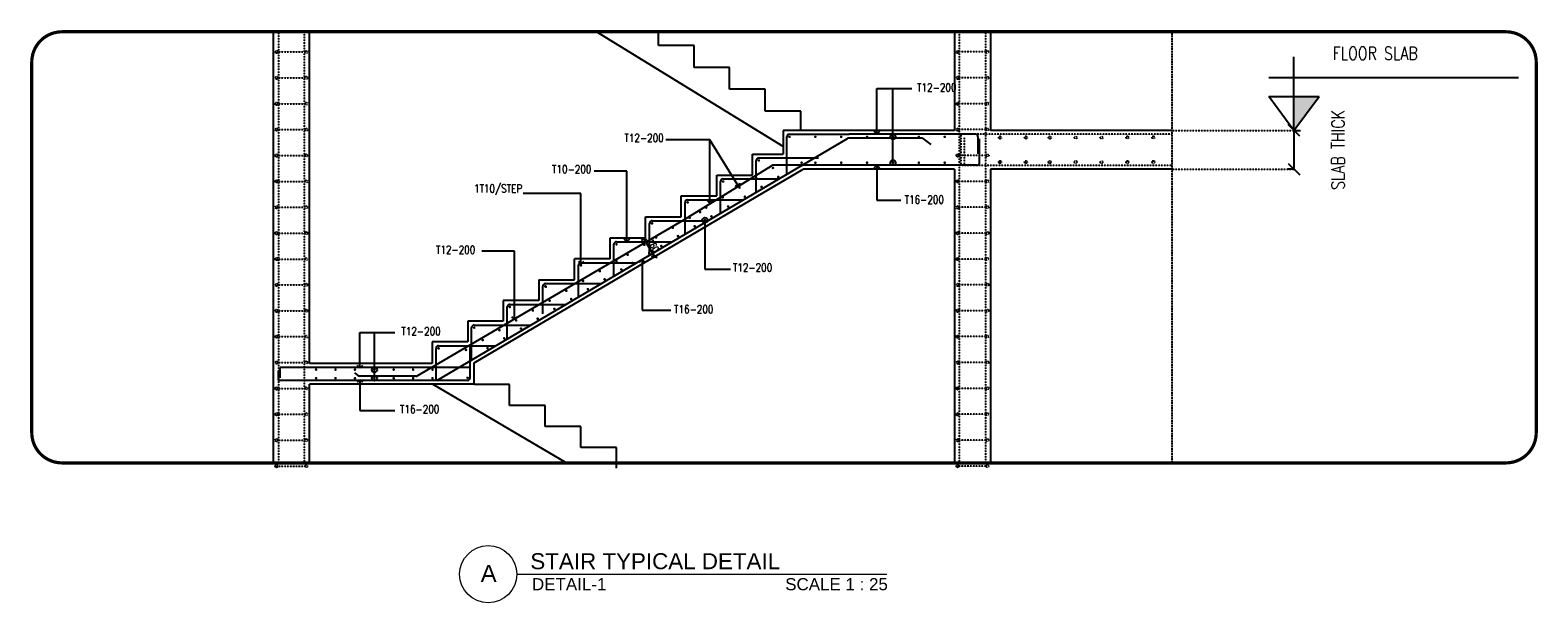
# Model space of a CAD drawing. Header units: inches. Extents: x -1387 to 177467, y -53208 to 11681.
# Tile 10 of 14: x 4 to 11658, y 4 to 4429. Entities that reach past the tile are written whole.
import ezdxf
from ezdxf import colors
from ezdxf.entities.mleader import LeaderData, LeaderLine
from ezdxf.enums import TextEntityAlignment as Align
from ezdxf.math import Vec2, Vec3

# ---------------------------------------------------------------- set-up
doc = ezdxf.new("R2010")
doc.units = ezdxf.units.IN
doc.header["$MEASUREMENT"] = 0
doc.linetypes.add('HIDDEN', pattern=[0.375, 0.25, -0.125])
doc.linetypes.add('Level-200$0$DOT2', pattern=[0.125, 0, -0.125])
for name, color, linetype in [('APG-STR-DT-LEADER', 7, 'Continuous'), ('S-CON-SEC', 2, 'Continuous'), ('S-DT-DIMS', 7, 'Continuous'), ('S-DT-TEXT', 91, 'Continuous'), ('S-ENLARGED AREA', 5, 'HIDDEN'), ('S-LEVEL-SEC', 7, 'Continuous'), ('S-RBAR', 4, 'Continuous'), ('S-RBAR-SEC', 4, 'Continuous'), ('S-STAIR', 1, 'Continuous')]:
    doc.layers.add(name, color=color, linetype=linetype)
doc.layers.add('APG-STR-TEXT-SUB TITLE', color=53, linetype='Continuous', lineweight=9)
doc.styles.add('APG ROMANS 0.80', font='romans.shx', dxfattribs={"width": 0.8})
doc.styles.add('Arial', font='arial.ttf', dxfattribs={"width": 0.8})
doc.styles.get("Standard").update_dxf_attribs({"font": 'arial.ttf'})
doc.dimstyles.new('APG-STR-25 DT', dxfattribs={"dimscale": 250, "dimtxt": 0.2, "dimasz": 0.13, "dimexe": 0.1, "dimexo": 0.1, "dimgap": 0.05, "dimtad": 1, "dimdec": 0, "dimrnd": 5, "dimzin": 3, "dimdsep": 46, "dimtxsty": 'APG ROMANS 0.80', "dimblk": 'OBLIQUE', "dimcen": 0.05, "dimclrd": 256, "dimclre": 256, "dimclrt": 2, "dimadec": 0, "dimazin": 0, "dimtfac": 1, "dimtdec": 0, "dimtofl": 0, "dimtmove": 2, "dimatfit": 3, "dimfxl": 0.35, "dimfxlon": 1, "dimtolj": 1, "dimtzin": 0, "dimarcsym": 0})
doc.dimstyles.new('APG-STR-50 DT', dxfattribs={"dimscale": 500, "dimtxt": 0.2, "dimasz": 0.18, "dimexe": 0.1, "dimexo": 0.1, "dimgap": 0.05, "dimtad": 1, "dimdec": 0, "dimrnd": 5, "dimzin": 3, "dimdsep": 46, "dimtxsty": 'APG ROMANS 0.80', "dimblk": 'OBLIQUE', "dimcen": 0.05, "dimclrd": 256, "dimclre": 256, "dimclrt": 2, "dimadec": 0, "dimazin": 0, "dimtfac": 1, "dimtdec": 0, "dimtofl": 0, "dimtmove": 2, "dimatfit": 3, "dimfxl": 0.35, "dimfxlon": 1, "dimtolj": 1, "dimtzin": 0, "dimarcsym": 0})

# ---------------------------------------------------------------- blocks, each defined once
blk = doc.blocks.new('*U5')
blk.add_hatch(color=250).paths.add_polyline_path([(391, 521), (0, 521), (0, 0)])
for p, q in [((0, 0), (0, 1134)), ((-391, 818), (3473, 818)), ((0, 0), (-391, 521)), ((-391, 521), (391, 521)), ((0, 0), (391, 521))]:
    blk.add_line(p, q)
at = {"style": 'APG ROMANS 0.80', "width": 0.8}
blk.add_attdef('2', text='', height=200, dxfattribs=at).set_placement((597, 1291), align=Align.TOP_LEFT)
blk.add_attdef('1', (597, 915), '', height=200, dxfattribs=at)
blk = doc.blocks.new('_Oblique')
at = {"color": 4, "linetype": 'ByBlock', "lineweight": -2}
blk.add_line((-0.5, -0.5), (0.5, 0.5), dxfattribs=at)
blk = doc.blocks.new('*D8')
at = {"layer": 'DEFPOINTS', "color": 0, "transparency": 16777216}
for p in [(4761, 2824), (4843, 2686), (4829, 2679)]:
    blk.add_point(p, dxfattribs=at)
at = {"layer": 'S-DT-DIMS', "lineweight": -2, "transparency": 16777216}
for p, q in [((4748, 2816), (4727, 2804)), ((4748, 2816), (4829, 2679)), ((4829, 2679), (4808, 2666))]:
    blk.add_line(p, q, dxfattribs=at)
at = {"layer": 'S-DT-DIMS', "lineweight": -2, "transparency": 16777216, "xscale": 32.5, "yscale": 32.5, "zscale": 32.5}
for p, rotation in [((4748, 2816), 120.487219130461), ((4829, 2679), 300.487219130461)]:
    blk.add_blockref('_Oblique', p, dxfattribs=dict(at, rotation=rotation))
at = {"layer": 'S-DT-DIMS', "color": 2, "transparency": 16777216, "insert": (4821, 2766), "char_height": 50, "attachment_point": 5, "rotation": 300.4872, "style": 'APG ROMANS 0.80'}
blk.add_mtext('\\A1;160', dxfattribs=at)
blk = doc.blocks.new('*D7')
at = {"layer": 'DEFPOINTS', "color": 0, "transparency": 16777216}
for p in [(9773, 3655, 0), (9773, 3355, 0), (9773, 3355)]:
    blk.add_point(p, dxfattribs=at)
at = {"layer": 'S-DT-DIMS', "lineweight": -2, "transparency": 16777216}
for p, q in [((9773, 3655), (9823, 3655)), ((9773, 3655), (9773, 3355)), ((9773, 3355), (9723, 3355))]:
    blk.add_line(p, q, dxfattribs=at)
at = {"layer": 'S-DT-DIMS', "lineweight": -2, "transparency": 16777216, "xscale": 90, "yscale": 90, "zscale": 90}
for p, rotation in [((9773, 3655), 90), ((9773, 3355), 270)]:
    blk.add_blockref('_Oblique', p, dxfattribs=dict(at, rotation=rotation))
at = {"layer": 'S-DT-DIMS', "color": 2, "transparency": 16777216, "insert": (10114, 3504), "char_height": 100, "attachment_point": 5, "rotation": 90, "style": 'APG ROMANS 0.80'}
blk.add_mtext('\\A1;SLAB THICK', dxfattribs=at)
blk = doc.blocks.new('_Open90')
at = {"color": 0, "lineweight": -2}
for p, q in [((0, 0), (-1, 0)), ((-0.5, 0.5), (0, 0)), ((0, 0), (-0.5, -0.5))]:
    blk.add_line(p, q, dxfattribs=at)
blk = doc.blocks.new('_Small')
at = {"color": 0, "linetype": 'ByBlock', "lineweight": -2}
blk.add_circle((0, 0), 0.25, dxfattribs=at)
blk = doc.blocks.new('*U6')
at = {"color": 0}
blk.add_line((0.589, 0), (8.216, 0), dxfattribs=at)
blk.add_circle((0, 0), 0.589, dxfattribs=at)
at = {"style": 'Arial'}
blk.add_attdef('C', (0.868, 0.104), '', height=0.33, dxfattribs=at)
blk.add_attdef('A', text='', height=0.35, dxfattribs=at).set_placement((0.009, 0.018), align=Align.MIDDLE_CENTER)
blk.add_attdef('D', text='', height=0.25, dxfattribs=at).set_placement((8.238, -0.08), align=Align.TOP_RIGHT)

msp = doc.modelspace()

# ---------------------------------------------------------------- linework, layer by layer
at = {"color": 6, "linetype": 'HIDDEN'}
msp.add_line((8830.5, 1085.2), (8830.5, 4416.8), dxfattribs=at)
at = {"layer": 'S-CON-SEC'}
for p, q in [((1883.4, 4416.8), (1883.4, 1085.2)), ((2163.4, 1852.8), (2163.4, 4416.8)), ((7148.4, 4416.8), (7148.4, 3655)), ((7428.4, 4416.8), (7428.4, 3655)), ((7148.4, 3655), (5823.4, 3655)), ((5823.4, 3655), (5823.4, 3471.8)), ((8830.5, 3655), (7428.4, 3655)), ((5586.4, 3471.8), (5823.4, 3471.8)), ((5586.4, 3309.9), (5586.4, 3471.8)), ((3435.4, 1857.9), (5978.3, 3355)), ((5311.4, 3309.9), (5586.4, 3309.9)), ((5311.4, 3148), (5311.4, 3309.9)), ((7148.4, 3355), (5978.3, 3355)), ((7148.4, 3355), (7148.4, 1085.2)), ((7428.4, 3355), (7428.4, 1085.2)), ((8830.5, 3355), (7428.4, 3355)), ((5036.4, 2986.1), (5036.4, 3148)), ((5036.4, 3148), (5311.4, 3148)), ((4761.4, 2824.2), (4761.4, 2986.1)), ((4761.4, 2986.1), (5036.4, 2986.1)), ((4486.4, 2662.3), (4486.4, 2824.2)), ((4486.4, 2824.2), (4761.4, 2824.2)), ((4211.4, 2500.4), (4211.4, 2662.3)), ((4486.4, 2662.3), (4211.4, 2662.3)), ((3936.4, 2500.4), (4211.4, 2500.4)), ((3936.4, 2500.4), (3936.4, 2340.4)), ((3936.4, 2340.4), (3661.4, 2340.4)), ((3661.4, 2340.4), (3661.4, 2180.4)), ((3661.4, 2180.4), (3386.4, 2180.4)), ((3386.4, 2180.4), (3386.4, 2020.4)), ((3386.4, 2020.4), (3111.4, 2020.4)), ((3111.4, 2020.4), (3111.4, 1852.8)), ((3111.4, 1852.8), (2163.4, 1852.8)), ((3435.4, 1690.9), (3435.4, 1857.9)), ((2163.4, 1085.2), (2163.4, 1692.8)), ((3435.4, 1692.8), (2163.4, 1692.8))]:
    msp.add_line(p, q, dxfattribs=at)
at = {"layer": 'S-ENLARGED AREA', "ltscale": 1000, "const_width": 25, "elevation": 0}
msp.add_lwpolyline([(250.2, 4416.8), (11411.9, 4416.8, -0.4142136), (11645.7, 4183), (11645.7, 1319, -0.4142136), (11411.9, 1085.2), (250.2, 1085.2, -0.4142136), (16.4, 1319), (16.4, 4183, -0.4142136)], format="xyb", close=True, dxfattribs=at)
at = {"layer": 'S-LEVEL-SEC', "color": 4, "linetype": 'Level-200$0$DOT2', "ltscale": 0.25}
for p, q in [((8830.5, 3655), (9773, 3655)), ((8830.5, 3355), (9773, 3355))]:
    msp.add_line(p, q, dxfattribs=at)
at = {"layer": 'S-RBAR', "color": 25, "linetype": 'HIDDEN', "ltscale": 0.25}
for p, q in [((1923.4, 4416.8), (1923.4, 1085.2)), ((2123.4, 1085.2), (2123.4, 4416.8)), ((7188.4, 1085.2, 0), (7188.4, 4416.8, 0)), ((1918.4, 4260.8, 0), (2128.4, 4260.8, 0)), ((7393.4, 4260.8, 0), (7183.4, 4260.8, 0)), ((1918.4, 4060.8, 0), (2128.4, 4060.8, 0)), ((7393.4, 4060.8, 0), (7183.4, 4060.8, 0)), ((1918.4, 3860.8, 0), (2128.4, 3860.8, 0)), ((7393.4, 3860.8, 0), (7183.4, 3860.8, 0)), ((1918.4, 3660.8, 0), (2128.4, 3660.8, 0)), ((8830.5, 3625, 0), (7182.9, 3625, 0)), ((7393.4, 3660.8, 0), (7183.4, 3660.8, 0)), ((7197.9, 3625, 0), (7197.9, 3385, 0)), ((7222.9, 3600, 0), (7222.9, 3385, 0)), ((1918.4, 3460.8, 0), (2128.4, 3460.8, 0)), ((7393.4, 3460.8, 0), (7183.4, 3460.8, 0)), ((7207.9, 3385, 0), (8830.5, 3385, 0)), ((1918.4, 3260.8, 0), (2128.4, 3260.8, 0)), ((7393.4, 3260.8, 0), (7183.4, 3260.8, 0)), ((1918.4, 3060.8, 0), (2128.4, 3060.8, 0)), ((7393.4, 3060.8, 0), (7183.4, 3060.8, 0)), ((1918.4, 2860.8, 0), (2128.4, 2860.8, 0)), ((7393.4, 2860.8, 0), (7183.4, 2860.8, 0)), ((1918.4, 2660.8, 0), (2128.4, 2660.8, 0)), ((7393.4, 2660.8, 0), (7183.4, 2660.8, 0)), ((1918.4, 2460.8, 0), (2128.4, 2460.8, 0)), ((7393.4, 2460.8, 0), (7183.4, 2460.8, 0)), ((1918.4, 2260.8, 0), (2128.4, 2260.8, 0)), ((7393.4, 2260.8, 0), (7183.4, 2260.8, 0)), ((1918.4, 2060.8, 0), (2128.4, 2060.8, 0)), ((7393.4, 2060.8, 0), (7183.4, 2060.8, 0)), ((1918.4, 1860.8, 0), (2128.4, 1860.8, 0)), ((7393.4, 1860.8, 0), (7183.4, 1860.8, 0)), ((1918.4, 1660.8, 0), (2128.4, 1660.8, 0)), ((7393.4, 1660.8, 0), (7183.4, 1660.8, 0)), ((1918.4, 1460.8, 0), (2128.4, 1460.8, 0)), ((7393.4, 1460.8, 0), (7183.4, 1460.8, 0)), ((1918.4, 1260.8, 0), (2128.4, 1260.8, 0)), ((7393.4, 1260.8, 0), (7183.4, 1260.8, 0)), ((1918.4, 1060.8, 0), (2128.4, 1060.8, 0)), ((7393.4, 1060.8, 0), (7183.4, 1060.8, 0))]:
    msp.add_line(p, q, dxfattribs=at)
msp.add_lwpolyline([(7388.4, 4416.8), (7388.4, 1085.2)], dxfattribs=at)
for centre in [(1908.4, 4260.8, 0), (2138.4, 4260.8, 0), (7173.4, 4260.8, 0), (7403.4, 4260.8, 0), (1908.4, 4060.8, 0), (2138.4, 4060.8, 0), (7173.4, 4060.8, 0), (7403.4, 4060.8, 0), (1908.4, 3860.8, 0), (2138.4, 3860.8, 0), (7173.4, 3860.8, 0), (7403.4, 3860.8, 0), (1908.4, 3660.8, 0), (2138.4, 3660.8, 0), (7173.4, 3660.8, 0), (7403.4, 3660.8, 0), (7501, 3600, 0), (7701, 3600, 0), (7886, 3600, 0), (8086, 3600, 0), (8286, 3600, 0), (8486, 3600, 0), (8686, 3600, 0), (1908.4, 3460.8, 0), (2138.4, 3460.8, 0), (7173.4, 3460.8, 0), (7403.4, 3460.8, 0), (7501, 3410, 0), (7701, 3410, 0), (7886, 3410, 0), (8086, 3410, 0), (8286, 3410, 0), (8486, 3410, 0), (8686, 3410, 0), (1908.4, 3260.8, 0), (2138.4, 3260.8, 0), (7173.4, 3260.8, 0), (7403.4, 3260.8, 0), (1908.4, 3060.8, 0), (2138.4, 3060.8, 0), (7173.4, 3060.8, 0), (7403.4, 3060.8, 0), (1908.4, 2860.8, 0), (2138.4, 2860.8, 0), (7173.4, 2860.8, 0), (7403.4, 2860.8, 0), (1908.4, 2660.8, 0), (2138.4, 2660.8, 0), (7173.4, 2660.8, 0), (7403.4, 2660.8, 0), (1908.4, 2460.8, 0), (2138.4, 2460.8, 0), (7173.4, 2460.8, 0), (7403.4, 2460.8, 0), (1908.4, 2260.8, 0), (2138.4, 2260.8, 0), (7173.4, 2260.8, 0), (7403.4, 2260.8, 0), (1908.4, 2060.8, 0), (2138.4, 2060.8, 0), (7173.4, 2060.8, 0), (7403.4, 2060.8, 0), (1908.4, 1860.8, 0), (2138.4, 1860.8, 0), (7173.4, 1860.8, 0), (7403.4, 1860.8, 0), (1908.4, 1660.8, 0), (2138.4, 1660.8, 0), (7173.4, 1660.8, 0), (7403.4, 1660.8, 0), (1908.4, 1460.8, 0), (2138.4, 1460.8, 0), (7173.4, 1460.8, 0), (7403.4, 1460.8, 0), (1908.4, 1260.8, 0), (2138.4, 1260.8, 0), (7173.4, 1260.8, 0), (7403.4, 1260.8, 0), (1908.4, 1060.8, 0), (2138.4, 1060.8, 0), (7173.4, 1060.8, 0), (7403.4, 1060.8, 0)]:
    msp.add_circle(centre, 10, dxfattribs=at)
at = {"layer": 'S-RBAR-SEC'}
for p, q in [((5873.4, 3625), (6336, 3625)), ((7310.2, 3625), (6336, 3625)), ((3146.8, 1722.8), (6322.1, 3592.2)), ((5853.4, 3316.3), (5853.4, 3605)), ((6893.5, 3595), (6332.2, 3595)), ((6905.4, 3591), (6967, 3545.5)), ((7330.2, 3605), (7330.2, 3472.7)), ((7342.8, 3405), (7342.8, 3588.2)), ((5057.8, 2964.1), (5734.9, 3382)), ((5616.4, 3176.7), (5616.4, 3421.8)), ((5636.4, 3441.8), (6099, 3441.8)), ((7322.8, 3385), (5745.4, 3385)), ((5361.4, 3279.9), (5791.7, 3279.9)), ((5341.4, 3014.8), (5341.4, 3259.9)), ((5066.4, 2852.9), (5066.4, 3098)), ((5086.4, 3118), (5516.7, 3118)), ((2996.1, 1758.6), (5057.8, 2964.1)), ((4791.4, 2691), (4791.4, 2936.1)), ((4811.4, 2956.1), (5241.7, 2956.1)), ((4516.4, 2529.1), (4516.4, 2774.2)), ((4536.4, 2794.2), (4966.7, 2794.2)), ((4241.4, 2367.2), (4241.4, 2612.3)), ((4261.4, 2632.3), (4691.7, 2632.3)), ((3966.4, 2238.4), (3966.4, 2450.4)), ((3986.4, 2470.4), (4416.7, 2470.4)), ((3691.4, 2043.4), (3691.4, 2290.4)), ((3711.4, 2310.4), (4144.9, 2310.4)), ((3416.4, 1881.5), (3416.4, 2130.4)), ((3436.4, 2150.4), (3873.1, 2150.4)), ((3161.4, 1990.4), (3601.4, 1990.4)), ((3405.4, 1742.8), (3405.4, 1990.4)), ((3141.4, 1722.8), (3141.4, 1970.4)), ((1924.7, 1722.8), (1924.7, 1793.6)), ((3405.4, 1822.8), (1934.6, 1822.8)), ((1934.6, 1822.8), (1934.6, 1743.5)), ((2538.4, 1760.1), (2512.6, 1780.2)), ((2986, 1755.9), (2550.7, 1755.9)), ((3385.4, 1722.8), (1924.7, 1722.8))]:
    msp.add_line(p, q, dxfattribs=at)
at = {"layer": 'S-RBAR-SEC', "const_width": 10}
for points in [[(5869.1, 3602.3, -1), (5877.6, 3607.6, -1)], [(6069.1, 3602.3, -1), (6077.6, 3607.6, -1)], [(6269.1, 3602.3, -1), (6277.6, 3607.6, -1)], [(6469.1, 3602.3, -1), (6477.6, 3607.6, -1)], [(6669.1, 3602.3, -1), (6677.6, 3607.6, -1)], [(6869.1, 3602.3, -1), (6877.6, 3607.6, -1)], [(7069.1, 3602.3, -1), (7077.6, 3607.6, -1)], [(5632.1, 3419.2, -1), (5640.6, 3424.5, -1)], [(5962.8, 3407.6, 1), (5971.3, 3402.3, 1)], [(6069.1, 3407.6, 1), (6077.6, 3402.3, 1)], [(6269.1, 3407.6, 1), (6277.6, 3402.3, 1)], [(6469.1, 3407.6, 1), (6477.6, 3402.3, 1)], [(6669.1, 3407.6, 1), (6677.6, 3402.3, 1)], [(6869.1, 3407.6, 1), (6877.6, 3402.3, 1)], [(7069.1, 3407.6, 1), (7077.6, 3402.3, 1)], [(5357.1, 3257.3, -1), (5365.6, 3262.6, -1)], [(5611.9, 3286.2, -1), (5620.4, 3291.5, -1)], [(5741.2, 3362.3, -1), (5749.7, 3367.6, -1)], [(5782.7, 3291.9, -1), (5791.1, 3297.2, -1)], [(5353.4, 3134, -1), (5361.9, 3139.3, -1)], [(5482.7, 3210.1, -1), (5491.2, 3215.4, -1)], [(5524.1, 3139.7, -1), (5532.6, 3145, -1)], [(5653.4, 3215.8, -1), (5661.9, 3221.1, -1)], [(5082.1, 3095.4, -1), (5090.6, 3100.7, -1)], [(5178.2, 3021, -1), (5186.7, 3026.3, -1)], [(5225.6, 3055.5, -1), (5234.1, 3060.8, -1)], [(5394.9, 3063.6, -1), (5403.4, 3068.9, -1)], [(4807.1, 2933.5, -1), (4815.6, 2938.8, -1)], [(5097.1, 2976.3, -1), (5105.6, 2981.6, -1)], [(5136.4, 2911.4, -1), (5144.8, 2916.7, -1)], [(5215.4, 2957.9, -1), (5223.9, 2963.2, -1)], [(5265.6, 2987.5, -1), (5274.1, 2992.8, -1)], [(4838.6, 2824.1, -1), (4847.1, 2829.4, -1)], [(4967.9, 2900.2, -1), (4976.3, 2905.5, -1)], [(5007.1, 2835.3, -1), (5015.6, 2840.6, -1)], [(4532.1, 2771.6, -1), (4540.6, 2776.9, -1)], [(4618.1, 2691.2, -1), (4626.6, 2696.5, -1)], [(4747.4, 2767.4, -1), (4755.8, 2772.7, -1)], [(4784.5, 2704.2, -1), (4793, 2709.5, -1)], [(4877.8, 2759.2, -1), (4886.3, 2764.5, -1)], [(4257.1, 2609.6, -1), (4265.6, 2614.9, -1)], [(4402.7, 2564.4, -1), (4411.1, 2569.7, -1)], [(4531.9, 2640.5, -1), (4540.4, 2645.8, -1)], [(4569.1, 2577.4, -1), (4577.6, 2582.7, -1)], [(4655.3, 2628.1, -1), (4663.7, 2633.4, -1)], [(3982.1, 2447.7, -1), (3990.6, 2453, -1)], [(3986.1, 2443.9, -1), (3994.6, 2449.2, -1)], [(4273.4, 2488.3, -1), (4281.9, 2493.6, -1)], [(4439.8, 2501.3, -1), (4448.3, 2506.6, -1)], [(4014.9, 2336.1, -1), (4023.4, 2341.4, -1)], [(4144.1, 2412.2, -1), (4152.6, 2417.5, -1)], [(4181.3, 2349.1, -1), (4189.8, 2354.4, -1)], [(4310.6, 2425.2, -1), (4319.1, 2430.5, -1)], [(3707.1, 2287.7, -1), (3715.6, 2293, -1)], [(3885.6, 2260, -1), (3894.1, 2265.3, -1)], [(4052.1, 2273, -1), (4060.5, 2278.3, -1)], [(3432.1, 2127.7, -1), (3440.6, 2133, -1)], [(3627.1, 2107.8, -1), (3635.6, 2113.1, -1)], [(3756.4, 2183.9, -1), (3764.8, 2189.2, -1)], [(3793.5, 2120.8, -1), (3802, 2126.1, -1)], [(3922.8, 2196.9, -1), (3931.3, 2202.2, -1)], [(3497.8, 2031.7, -1), (3506.3, 2037, -1)], [(3535, 1968.6, -1), (3543.5, 1973.9, -1)], [(3664.3, 2044.7, -1), (3672.7, 2050, -1)], [(3157.1, 1967.7, -1), (3165.6, 1973, -1)], [(3368.6, 1955.6, -1), (3377.1, 1960.9, -1)], [(3405.7, 1892.5, -1), (3414.2, 1897.8, -1)], [(2210.1, 1803.4, -1), (2218.5, 1808.7, -1)], [(2210.1, 1742.2, 1), (2218.5, 1736.9, 1)], [(2360.1, 1803.4, -1), (2368.5, 1808.7, -1)], [(2360.1, 1742.2, 1), (2368.5, 1736.9, 1)], [(2510.1, 1803.4, -1), (2518.5, 1808.7, -1)], [(2510.1, 1742.2, 1), (2518.5, 1736.9, 1)], [(2660.1, 1803.4, -1), (2668.5, 1808.7, -1)], [(2660.1, 1742.2, 1), (2668.5, 1736.9, 1)], [(2810.1, 1803.4, -1), (2818.5, 1808.7, -1)], [(2810.1, 1742.2, 1), (2818.5, 1736.9, 1)], [(2960.1, 1803.4, -1), (2968.5, 1808.7, -1)], [(2960.1, 1742.2, 1), (2968.5, 1736.9, 1)], [(3110.1, 1803.4, -1), (3118.5, 1808.7, -1)], [(3110.1, 1742.2, 1), (3118.5, 1736.9, 1)], [(3381.1, 1740.1, -1), (3389.6, 1745.4, -1)]]:
    msp.add_lwpolyline(points, format="xyb", close=True, dxfattribs=at)
at = {"layer": 'S-RBAR-SEC'}
for centre, start, end in [((5873.4, 3605), 90, 180), ((7310.2, 3605), 0, 90), ((6332.2, 3575), 90, 120.48722), ((6893.5, 3575), 53.51542, 90), ((5636.4, 3421.8), 90, 180), ((5745.4, 3365), 90, 121.68172), ((5745.4, 3365), 90, 121.68172), ((7322.8, 3405), 270, 0), ((5361.4, 3259.9), 90, 180), ((5086.4, 3098), 90, 180), ((4811.4, 2936.1), 90, 180), ((4536.4, 2774.2), 90, 180), ((4261.4, 2612.3), 90, 180), ((3986.4, 2450.4), 90, 180), ((3711.4, 2290.4), 90, 180), ((3436.4, 2130.4), 90, 180), ((3161.4, 1970.4), 90, 180), ((2550.7, 1775.9), 232.07881, 270), ((2986, 1775.9), 270, 300.19162), ((3385.4, 1742.8), 270, 0)]:
    msp.add_arc(centre, 20, start, end, dxfattribs=at)
at = {"layer": 'S-STAIR', "color": 8, "ltscale": 0.2}
for p, q in [((5823.4, 3530.2), (4382.6, 4416.8)), ((4860.4, 4310.6), (4860.4, 4416.8)), ((5135.4, 4310.6), (4860.4, 4310.6)), ((5135.4, 4141.4), (5135.4, 4310.6)), ((5410.4, 4141.4), (5135.4, 4141.4)), ((5410.4, 3972.2), (5410.4, 4141.4)), ((5685.4, 3972.2), (5410.4, 3972.2)), ((5685.4, 3803), (5685.4, 3972.2)), ((5960.4, 3803), (5685.4, 3803)), ((5960.4, 3655), (5960.4, 3803)), ((3116.8, 1692.8), (4148.8, 1085.2)), ((3710.4, 1690.9), (3435.4, 1690.9)), ((3710.4, 1529), (3710.4, 1690.9)), ((3985.4, 1529), (3710.4, 1529)), ((3985.4, 1367.1), (3985.4, 1529)), ((4260.4, 1367.1), (3985.4, 1367.1)), ((4260.4, 1205.2), (4260.4, 1367.1)), ((4535.4, 1205.2), (4260.4, 1205.2)), ((4535.4, 1043.3), (4535.4, 1205.2))]:
    msp.add_line(p, q, dxfattribs=at)

# ---------------------------------------------------------------- block references
at = {"layer": 'APG-STR-TEXT-SUB TITLE', "color": 4, "xscale": 375, "yscale": 375, "zscale": 375}
msp.add_blockref('*U6', (3544.8, 224.7), dxfattribs=at).add_auto_attribs({'D': 'DETAIL-1                                      SCALE 1 : 25', 'A': 'A', 'C': 'STAIR TYPICAL DETAIL'})
at = {"layer": 'S-LEVEL-SEC', "xscale": 0.5, "yscale": 0.5, "zscale": 0.5}
msp.add_blockref('*U5', (9773, 3655), dxfattribs=at).add_auto_attribs({'2': 'FLOOR SLAB'})

# ---------------------------------------------------------------- texts
at = {"layer": 'S-DT-TEXT', "style": 'APG ROMANS 0.80', "width": 0.8}
for s, p in [('T12-200', (7164.3, 3955.3)), ('T12-200', (4901.6, 3565.4)), ('T10-200', (4342.4, 3323.9)), ('1T10/STEP', (3807.4, 3174)), ('T12-200', (3444.9, 2701.1)), ('T12-200', (3177.6, 2071.1))]:
    msp.add_text(s, height=62.5, dxfattribs=at).set_placement(p, align=Align.RIGHT)
for s, p in [('T16-200', (6763.3, 3088.4)), ('T12-200', (5435.8, 2563.3)), ('T16-200', (4981.3, 2241.3)), ('T16-200', (2862.9, 1469.5))]:
    msp.add_text(s, height=62.5, dxfattribs=at).set_placement(p)

# ---------------------------------------------------------------- dimensions: what is measured, and where the dimension line sits
at = {"layer": 'S-DT-DIMS'}
dim = msp.add_linear_dim(base=(9773, 3355, 0), p1=(9773, 3655), p2=(9773, 3355), angle=90, text='SLAB THICK', dimstyle='APG-STR-50 DT', dxfattribs=at)
dim.commit()
dim.dimension.update_dxf_attribs({"geometry": '*D7', "text_midpoint": (10114.1, 3503.6, 0), "dimtype": 160})
dim = msp.add_aligned_dim(p1=(4761.4, 2824.2), p2=(4842.6, 2686.3), distance=-15.4, dimstyle='APG-STR-25 DT', dxfattribs=at)
dim.commit()
dim.dimension.update_dxf_attribs({"geometry": '*D8', "text_midpoint": (4821.1, 2766.5)})

# ---------------------------------------------------------------- leaders
at = {"layer": 'APG-STR-DT-LEADER'}
ml = msp.add_multileader_mtext('Standard', dxfattribs=at)
ml.set_content('')
ml.set_leader_properties(color=256)
ml.set_arrow_properties(name='OPEN90')
ml.build(insert=Vec2(0, 0))
ml.multileader.update_dxf_attribs({"has_dogleg": 0, "dogleg_length": 0.36, "arrow_head_size": 40, "scale": 0.25})
ctx = ml.context
ctx.base_point, ctx.scale, ctx.char_height, ctx.arrow_head_size, ctx.landing_gap_size, ctx.plane_origin = Vec3(6820.1, 3977.4, 0), 0.25, 45, 40, 22.5, Vec3(6549, 3625, 0)
ctx.text_align_type = 2
notes = []
notes.append((ctx, [(0, (1, 1, 0), (6730.1, 3977.4, 0), (1, 0), 90, [(0, [(6549, 3625, 0), (6549, 3977.4, 0)], 0, [])])]))
ctx.mtext, ml.multileader.dxf.content_type = None, 0
ml = msp.add_multileader_mtext('Standard', dxfattribs=at)
ml.set_content('')
ml.set_leader_properties(color=256)
ml.set_arrow_properties(name='SMALL')
ml.build(insert=Vec2(0, 0))
ml.multileader.update_dxf_attribs({"has_dogleg": 0, "dogleg_length": 0.36, "arrow_head_size": 80, "scale": 0.25})
ctx = ml.context
ctx.base_point, ctx.scale, ctx.char_height, ctx.arrow_head_size, ctx.landing_gap_size, ctx.plane_origin = Vec3(6820.1, 3977.4), 0.25, 45, 80, 22.5, Vec3(6673.4, 3605)
ctx.text_align_type = 2
notes.append((ctx, [(0, (1, 1, 0), (6730.1, 3977.4), (1, 0), 90, [(0, [(6673.4, 3605), (6673.4, 3977.4)], 0, [])])]))
ctx.mtext, ml.multileader.dxf.content_type = None, 0
ml = msp.add_multileader_mtext('Standard', dxfattribs=at)
ml.set_content('')
ml.set_leader_properties(color=256)
ml.set_arrow_properties(name='SMALL')
ml.build(insert=Vec2(0, 0))
ml.multileader.update_dxf_attribs({"has_dogleg": 0, "dogleg_length": 0.36, "arrow_head_size": 80, "scale": 0.25})
ctx = ml.context
ctx.base_point, ctx.scale, ctx.char_height, ctx.arrow_head_size, ctx.landing_gap_size, ctx.plane_origin = Vec3(6820.1, 3977.4), 0.25, 45, 80, 22.5, Vec3(6673.4, 3545)
ctx.text_align_type = 2
notes.append((ctx, [(0, (1, 1, 0), (6730.1, 3977.4), (1, 0), 90, [(0, [(6673.4, 3405), (6673.4, 3977.4)], 0, [])])]))
ctx.mtext, ml.multileader.dxf.content_type = None, 0
ml = msp.add_multileader_mtext('Standard', dxfattribs=at)
ml.set_content('')
ml.set_leader_properties(color=256)
ml.set_arrow_properties(name='OPEN90')
ml.build(insert=Vec2(0, 0))
ml.multileader.update_dxf_attribs({"has_dogleg": 0, "dogleg_length": 360, "arrow_head_size": 40, "scale": 0.25})
ctx = ml.context
ctx.base_point, ctx.scale, ctx.char_height, ctx.arrow_head_size, ctx.landing_gap_size, ctx.plane_origin = Vec3(4916.6, 3580.8), 0.25, 0.045, 40, 0.0225, Vec3(5521.4, 3200.1)
notes.append((ctx, [(0, (1, 1, 0), (5006.6, 3580.8), (-1, 0), 90, [(0, [(5481.6, 3218.5), (5258.2, 3580.8)], 0, [])])]))
ctx.mtext, ml.multileader.dxf.content_type = None, 0
ml = msp.add_multileader_mtext('Standard', dxfattribs=at)
ml.set_content('')
ml.set_leader_properties(color=256)
ml.set_arrow_properties(name='OPEN90')
ml.build(insert=Vec2(0, 0))
ml.multileader.update_dxf_attribs({"has_dogleg": 0, "dogleg_length": 360, "arrow_head_size": 40, "scale": 0.25})
ctx = ml.context
ctx.base_point, ctx.scale, ctx.char_height, ctx.arrow_head_size, ctx.landing_gap_size, ctx.plane_origin = Vec3(5006.5, 3580.8), 0.25, 0.045, 40, 0.0225, Vec3(5258.2, 3036)
notes.append((ctx, [(0, (1, 1, 0), (5096.5, 3580.8), (-1, 0), 90, [(0, [(5258.2, 3091.8), (5258.2, 3580.8)], 0, [])])]))
ctx.mtext, ml.multileader.dxf.content_type = None, 0
ml = msp.add_multileader_mtext('Standard', dxfattribs=at)
ml.set_content('')
ml.set_leader_properties(color=256)
ml.set_arrow_properties(name='OPEN90')
ml.build(insert=Vec2(0, 0))
ml.multileader.update_dxf_attribs({"has_dogleg": 0, "dogleg_length": 360, "arrow_head_size": 40, "scale": 0.25})
ctx = ml.context
ctx.base_point, ctx.scale, ctx.char_height, ctx.arrow_head_size, ctx.landing_gap_size, ctx.plane_origin = Vec3(6734.3, 3114.4), 0.25, 0.045, 40, 0.0225, Vec3(6515.8, 3385)
notes.append((ctx, [(0, (1, 1, 0), (6644.3, 3114.4), (1, 0), 90, [(0, [(6549, 3385), (6549, 3114.4)], 0, [])])]))
ctx.mtext, ml.multileader.dxf.content_type = None, 0
ml = msp.add_multileader_mtext('Standard', dxfattribs=at)
ml.set_content('')
ml.set_leader_properties(color=256)
ml.set_arrow_properties(name='OPEN90')
ml.build(insert=Vec2(0, 0))
ml.multileader.update_dxf_attribs({"has_dogleg": 0, "dogleg_length": 0.36, "arrow_head_size": 40, "scale": 0.25})
ctx = ml.context
ctx.base_point, ctx.scale, ctx.char_height, ctx.arrow_head_size, ctx.landing_gap_size, ctx.plane_origin = Vec3(4364.7, 3338.9), 0.25, 45, 40, 22.5, Vec3(4616.4, 2794.2)
notes.append((ctx, [(0, (1, 1, 0), (4454.7, 3338.9), (-1, 0), 90, [(0, [(4616.4, 2794.2), (4616.4, 3338.9)], 0, [])])]))
ctx.mtext, ml.multileader.dxf.content_type = None, 0
ml = msp.add_multileader_mtext('Standard', dxfattribs=at)
ml.set_content('')
ml.set_leader_properties(color=256)
ml.set_arrow_properties(name='OPEN90')
ml.build(insert=Vec2(0, 0))
ml.multileader.update_dxf_attribs({"has_dogleg": 0, "dogleg_length": 0.36, "arrow_head_size": 40, "scale": 0.25})
ctx = ml.context
ctx.base_point, ctx.scale, ctx.char_height, ctx.arrow_head_size, ctx.landing_gap_size, ctx.plane_origin = Vec3(3815.7, 3167), 0.25, 45, 40, 22.5, Vec3(4261.4, 2621.4)
notes.append((ctx, [(0, (1, 1, 0), (3905.7, 3167), (-1, 0), 90, [(0, [(4261.4, 2621.4), (4261.4, 3167)], 0, [])])]))
ctx.mtext, ml.multileader.dxf.content_type = None, 0
ml = msp.add_multileader_mtext('Standard', dxfattribs=at)
ml.set_content('')
ml.set_leader_properties(color=256)
ml.set_arrow_properties(name='SMALL')
ml.build(insert=Vec2(0, 0))
ml.multileader.update_dxf_attribs({"has_dogleg": 0, "dogleg_length": 360, "arrow_head_size": 80, "scale": 0.25})
ctx = ml.context
ctx.base_point, ctx.scale, ctx.char_height, ctx.arrow_head_size, ctx.landing_gap_size, ctx.plane_origin = Vec3(5418.5, 2582.8), 0.25, 0.045, 80, 0.0225, Vec3(5219.6, 2960.5)
notes.append((ctx, [(0, (1, 1, 0), (5328.5, 2582.8), (1, 0), 90, [(0, [(5219.6, 2960.5), (5219.6, 2582.8)], 0, [])])]))
ctx.mtext, ml.multileader.dxf.content_type = None, 0
ml = msp.add_multileader_mtext('Standard', dxfattribs=at)
ml.set_content('')
ml.set_leader_properties(color=256)
ml.set_arrow_properties(name='OPEN90')
ml.build(insert=Vec2(0, 0))
ml.multileader.update_dxf_attribs({"has_dogleg": 0, "dogleg_length": 0.36, "arrow_head_size": 40, "scale": 0.25})
ctx = ml.context
ctx.base_point, ctx.scale, ctx.char_height, ctx.arrow_head_size, ctx.landing_gap_size, ctx.plane_origin = Vec3(3496.4, 2720.7), 0.25, 45, 40, 22.5, Vec3(3748.1, 2175.9)
notes.append((ctx, [(0, (1, 1, 0), (3586.4, 2720.7), (-1, 0), 90, [(0, [(3748.1, 2194.8), (3748.1, 2720.7)], 0, [])])]))
ctx.mtext, ml.multileader.dxf.content_type = None, 0
ml = msp.add_multileader_mtext('Standard', dxfattribs=at)
ml.set_content('')
ml.set_leader_properties(color=256)
ml.set_arrow_properties(name='OPEN90')
ml.build(insert=Vec2(0, 0))
ml.multileader.update_dxf_attribs({"has_dogleg": 0, "dogleg_length": 0.36, "arrow_head_size": 40, "scale": 0.25})
ctx = ml.context
ctx.base_point, ctx.scale, ctx.char_height, ctx.arrow_head_size, ctx.landing_gap_size, ctx.plane_origin = Vec3(4955.2, 2266.7), 0.25, 45, 40, 22.5, Vec3(4734.4, 2657.5)
notes.append((ctx, [(0, (1, 1, 0), (4865.2, 2266.7), (1, 0), 90, [(0, [(4734.4, 2657.5), (4734.4, 2266.7)], 0, [])])]))
ctx.mtext, ml.multileader.dxf.content_type = None, 0
ml = msp.add_multileader_mtext('Standard', dxfattribs=at)
ml.set_content('')
ml.set_leader_properties(color=256)
ml.set_arrow_properties(name='OPEN90')
ml.build(insert=Vec2(0, 0))
ml.multileader.update_dxf_attribs({"has_dogleg": 0, "dogleg_length": 0.36, "arrow_head_size": 40, "scale": 0.25})
ctx = ml.context
ctx.base_point, ctx.scale, ctx.char_height, ctx.arrow_head_size, ctx.landing_gap_size, ctx.plane_origin = Vec3(2822.5, 2091.7, 0), 0.25, 45, 40, 22.5, Vec3(2552.8, 1817.8, 0)
ctx.text_align_type = 2
notes.append((ctx, [(0, (1, 1, 0), (2732.5, 2091.7, 0), (1, 0), 90, [(0, [(2552.8, 1817.8, 0), (2552.8, 2091.7, 0)], 0, [])])]))
ctx.mtext, ml.multileader.dxf.content_type = None, 0
ml = msp.add_multileader_mtext('Standard', dxfattribs=at)
ml.set_content('')
ml.set_leader_properties(color=256)
ml.set_arrow_properties(name='SMALL')
ml.build(insert=Vec2(0, 0))
ml.multileader.update_dxf_attribs({"has_dogleg": 0, "dogleg_length": 360, "arrow_head_size": 80, "scale": 0.25})
ctx = ml.context
ctx.base_point, ctx.scale, ctx.char_height, ctx.arrow_head_size, ctx.landing_gap_size, ctx.plane_origin = Vec3(2822.5, 2091.7), 0.25, 0.045, 80, 0.0225, Vec3(2687, 1797.8)
ctx.text_align_type = 2
notes.append((ctx, [(0, (1, 1, 0), (2732.5, 2091.7), (1, 0), 90, [(0, [(2665.6, 1804.9), (2665.6, 2091.7)], 0, [])])]))
ctx.mtext, ml.multileader.dxf.content_type = None, 0
ml = msp.add_multileader_mtext('Standard', dxfattribs=at)
ml.set_content('')
ml.set_leader_properties(color=256)
ml.set_arrow_properties(name='SMALL')
ml.build(insert=Vec2(0, 0))
ml.multileader.update_dxf_attribs({"has_dogleg": 0, "dogleg_length": 360, "arrow_head_size": 80, "scale": 0.25})
ctx = ml.context
ctx.base_point, ctx.scale, ctx.char_height, ctx.arrow_head_size, ctx.landing_gap_size, ctx.plane_origin = Vec3(2822.5, 2091.7), 0.25, 0.045, 80, 0.0225, Vec3(2687, 1747.8)
ctx.text_align_type = 2
notes.append((ctx, [(0, (1, 1, 0), (2732.5, 2091.7), (1, 0), 90, [(0, [(2665.6, 1740.3), (2665.6, 2091.7)], 0, [])])]))
ctx.mtext, ml.multileader.dxf.content_type = None, 0
ml = msp.add_multileader_mtext('Standard', dxfattribs=at)
ml.set_content('')
ml.set_leader_properties(color=256)
ml.set_arrow_properties(name='OPEN90')
ml.build(insert=Vec2(0, 0))
ml.multileader.update_dxf_attribs({"has_dogleg": 0, "dogleg_length": 0.36, "arrow_head_size": 40, "scale": 0.25})
ctx = ml.context
ctx.base_point, ctx.scale, ctx.char_height, ctx.arrow_head_size, ctx.landing_gap_size, ctx.plane_origin = Vec3(2822.5, 1490.7), 0.25, 45, 40, 22.5, Vec3(2490.9, 1727.8)
notes.append((ctx, [(0, (1, 1, 0), (2732.5, 1490.7), (1, 0), 90, [(0, [(2553.4, 1727.8), (2553.4, 1490.7)], 0, [])])]))
ctx.mtext, ml.multileader.dxf.content_type = None, 0
for ctx, leaders in notes:
    for number, flags, end, landing, length, lines in leaders:
        leader = LeaderData()
        leader.index, (leader.has_last_leader_line, leader.has_dogleg_vector, leader.attachment_direction) = number, flags
        leader.last_leader_point, leader.dogleg_vector, leader.dogleg_length = Vec3(end), Vec3(landing), length
        for number, points, colour, breaks in lines:
            line = LeaderLine()
            line.index, line.vertices, line.color, line.breaks = number, Vec3.list(points), colors.encode_raw_color(colour), breaks
            leader.lines.append(line)
        ctx.leaders.append(leader)

doc.saveas('drawing.dxf')
